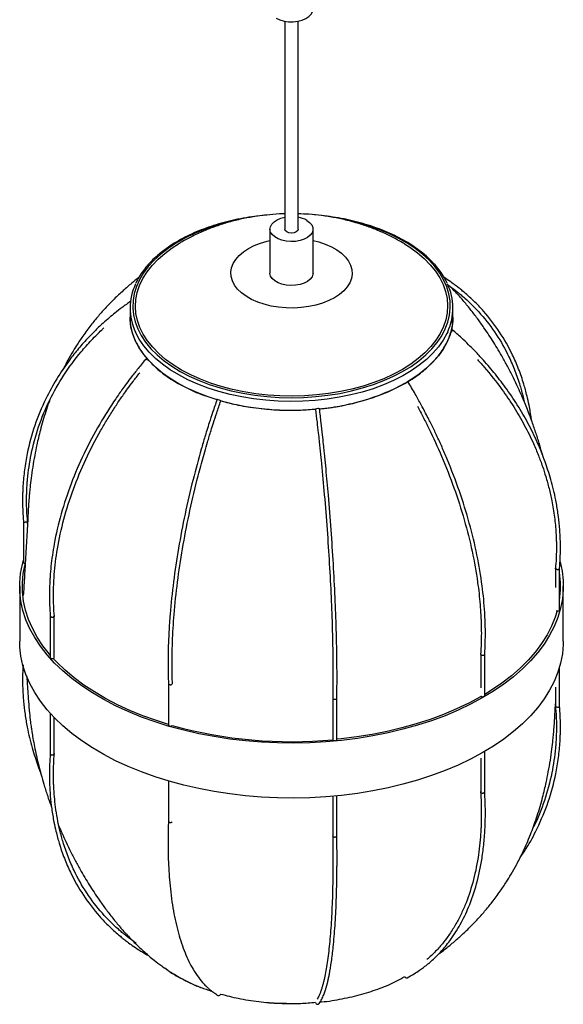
# Paper-space layout '_Isométrica' of a CAD drawing. Header units: millimetres. Extents: x -3068 to -2301, y -1536 to -287.
# Tile 2 of 3: x -2503 to -2301, y -1231 to -865. Entities that reach past the tile are written whole.
import ezdxf

# ---------------------------------------------------------------- set-up
doc = ezdxf.new("R2010")
doc.units = ezdxf.units.MM

psp = doc.layouts.new('_Isométrica')

# ---------------------------------------------------------------- linework, layer by layer
at = {"color": 7, "linetype": 'Continuous', "lineweight": 25}
for p, q in [((-2404.42, -865.95), (-2404.42, -943.22)), ((-2399.42, -943.22), (-2399.42, -865.95)), ((-2409.92, -943.22), (-2409.92, -959.55)), ((-2393.92, -959.55), (-2393.92, -943.22)), ((-2461.92, -972.62), (-2461.92, -975.88)), ((-2341.92, -975.88), (-2341.92, -972.62)), ((-2501.51, -1051.76), (-2501.51, -1067.15)), ((-2500.01, -1052.56), (-2500.01, -1051.72)), ((-2303.82, -1069.24), (-2303.82, -1076.35)), ((-2302.32, -1084.67), (-2302.32, -1069.29)), ((-2502.92, -1075.91), (-2502.92, -1096.32)), ((-2302.24, -1080.51), (-2302.32, -1079.34)), ((-2300.92, -1096.32), (-2300.92, -1075.91)), ((-2302.33, -1084.74), (-2302.32, -1084.67)), ((-2491.55, -1086.97), (-2491.55, -1102.36)), ((-2490.05, -1102.36), (-2490.05, -1086.93)), ((-2331.62, -1101.11), (-2331.62, -1113.69)), ((-2330.12, -1116.54), (-2330.12, -1101.15)), ((-2302.32, -1120.47), (-2302.32, -1106.03)), ((-2447.64, -1112.07), (-2447.64, -1127.47)), ((-2303.82, -1113.4), (-2303.82, -1120.51)), ((-2386.56, -1117.47), (-2386.56, -1132.88)), ((-2385.06, -1132.88), (-2385.06, -1117.48)), ((-2491.55, -1123.19), (-2491.55, -1138.16)), ((-2490.05, -1138.2), (-2490.05, -1124.8)), ((-2330.12, -1152.34), (-2330.12, -1137.33)), ((-2331.62, -1139.79), (-2331.62, -1152.37)), ((-2447.64, -1148.31), (-2447.64, -1163.28)), ((-2386.56, -1153.95), (-2386.56, -1168.71)), ((-2385.06, -1168.7), (-2385.06, -1153.81))]:
    psp.add_line(p, q, dxfattribs=at)
at = {"color": 7, "linetype": 'Continuous', "lineweight": 25, "flags": 128}
for points in [[(-2407.57, -864.83), (-2406.22, -865.46), (-2404.67, -865.9), (-2403, -866.14), (-2401.27, -866.17), (-2399.57, -865.98), (-2397.98, -865.59), (-2396.57, -865), (-2395.42, -864.26), (-2394.57, -863.39), (-2394.06, -862.44), (-2393.92, -861.57)], [(-2396.26, -939.96), (-2395.17, -940.73), (-2394.41, -941.63), (-2393.99, -942.6), (-2393.94, -943.6), (-2394.27, -944.58), (-2394.95, -945.49), (-2395.96, -946.3), (-2397.25, -946.97), (-2398.75, -947.46), (-2400.41, -947.76), (-2402.13, -947.84), (-2403.85, -947.7), (-2405.47, -947.36), (-2406.93, -946.82), (-2408.15, -946.11), (-2409.08, -945.27), (-2409.68, -944.34), (-2409.91, -943.35), (-2409.77, -942.35), (-2409.26, -941.4), (-2408.41, -940.53), (-2407.26, -939.78), (-2405.85, -939.2), (-2404.42, -938.83)], [(-2399.42, -943.22), (-2399.61, -943.77), (-2400.15, -944.24), (-2400.96, -944.55), (-2401.92, -944.66), (-2402.87, -944.55), (-2403.68, -944.24), (-2404.23, -943.77), (-2404.42, -943.22)], [(-2359.89, -948.72), (-2357.99, -949.93), (-2355.15, -951.99), (-2352.61, -954.17), (-2350.36, -956.46), (-2348.44, -958.84), (-2346.84, -961.3), (-2345.58, -963.83), (-2344.67, -966.41), (-2344.12, -969.02), (-2343.92, -971.64), (-2344.07, -974.27), (-2344.59, -976.88), (-2345.45, -979.46), (-2346.67, -982), (-2348.23, -984.47), (-2350.11, -986.86), (-2352.32, -989.16), (-2354.83, -991.35), (-2357.63, -993.42), (-2360.71, -995.36), (-2364.04, -997.16), (-2367.6, -998.79), (-2371.38, -1000.27), (-2375.34, -1001.56), (-2379.47, -1002.67), (-2383.73, -1003.59), (-2388.11, -1004.32), (-2392.57, -1004.85), (-2397.09, -1005.17), (-2401.64, -1005.28), (-2406.19, -1005.19), (-2410.72, -1004.89), (-2415.19, -1004.39), (-2419.58, -1003.69), (-2423.86, -1002.79), (-2428, -1001.7), (-2431.99, -1000.43), (-2435.79, -998.98), (-2439.37, -997.36), (-2442.73, -995.59), (-2445.84, -993.66), (-2448.68, -991.61), (-2451.23, -989.43), (-2453.47, -987.14), (-2455.4, -984.76), (-2456.99, -982.3), (-2458.25, -979.77), (-2459.16, -977.19), (-2459.71, -974.58), (-2459.91, -971.96), (-2459.76, -969.33), (-2459.24, -966.72), (-2458.38, -964.14), (-2457.16, -961.6), (-2455.6, -959.13), (-2453.72, -956.74), (-2451.51, -954.44), (-2449, -952.25), (-2446.2, -950.17), (-2443.95, -948.73)], [(-2393.92, -959.55), (-2393.94, -959.93), (-2394.27, -960.91), (-2394.95, -961.82), (-2395.96, -962.64), (-2397.25, -963.3), (-2398.75, -963.79), (-2400.41, -964.09), (-2402.13, -964.17), (-2403.85, -964.03), (-2405.47, -963.69), (-2406.93, -963.15), (-2408.15, -962.45), (-2409.08, -961.6), (-2409.68, -960.67), (-2409.91, -959.68), (-2409.92, -959.55)], [(-2429.57, -1006.62), (-2432.93, -1005.54), (-2436.77, -1004.08), (-2440.4, -1002.45), (-2443.81, -1000.68), (-2446.98, -998.75), (-2449.88, -996.69), (-2452.5, -994.51), (-2454.82, -992.22), (-2456.83, -989.84), (-2458.52, -987.37), (-2459.88, -984.83), (-2460.89, -982.25), (-2461.56, -979.62), (-2461.89, -976.97), (-2461.92, -975.88)], [(-2341.92, -975.88), (-2341.98, -977.44), (-2342.36, -980.09), (-2343.09, -982.71), (-2344.17, -985.29), (-2345.59, -987.81), (-2347.33, -990.27), (-2349.4, -992.64), (-2351.78, -994.91), (-2354.45, -997.07), (-2357.39, -999.1), (-2358.76, -999.95)], [(-2342.1, -980.74), (-2342.09, -980.61), (-2342.17, -980.56), (-2342.31, -980.59), (-2342.5, -980.71), (-2342.5, -980.72)], [(-2455.58, -991.38), (-2455.59, -991.37), (-2455.74, -991.28), (-2455.81, -991.26), (-2455.8, -991.32), (-2455.71, -991.45)], [(-2302.13, -1066.9), (-2301.39, -1070.29), (-2300.99, -1073.73), (-2300.94, -1077.19), (-2301.25, -1080.64), (-2301.91, -1084.07), (-2302.92, -1087.48), (-2304.29, -1090.84), (-2305.99, -1094.16), (-2308.03, -1097.41), (-2310.4, -1100.58), (-2313.09, -1103.67), (-2316.1, -1106.65), (-2319.4, -1109.53), (-2323, -1112.3), (-2326.87, -1114.93), (-2331.01, -1117.43), (-2335.39, -1119.78), (-2340.01, -1121.98), (-2344.85, -1124.02), (-2349.89, -1125.88), (-2355.11, -1127.57), (-2360.49, -1129.09), (-2366.02, -1130.41), (-2371.68, -1131.54), (-2377.44, -1132.48), (-2383.29, -1133.21), (-2389.2, -1133.75), (-2395.16, -1134.08), (-2401.14, -1134.21), (-2407.12, -1134.14), (-2413.09, -1133.86), (-2419.02, -1133.37), (-2424.88, -1132.69), (-2430.67, -1131.8), (-2436.36, -1130.72), (-2441.92, -1129.45), (-2447.34, -1127.98), (-2452.61, -1126.34), (-2457.69, -1124.52), (-2462.58, -1122.52), (-2467.26, -1120.37), (-2471.71, -1118.05), (-2475.91, -1115.59), (-2479.85, -1112.99), (-2483.52, -1110.26), (-2486.9, -1107.41), (-2489.99, -1104.45), (-2492.76, -1101.39), (-2495.22, -1098.24), (-2497.34, -1095.01), (-2499.14, -1091.71), (-2500.59, -1088.36), (-2501.69, -1084.96), (-2502.44, -1081.53), (-2502.85, -1078.08), (-2502.89, -1074.63), (-2502.58, -1071.18), (-2501.92, -1067.74), (-2501.51, -1066.21)], [(-2491.55, -1101.5), (-2491.86, -1101.14), (-2494.29, -1098.02), (-2496.4, -1094.82), (-2498.17, -1091.55), (-2499.61, -1088.23), (-2500.7, -1084.87), (-2501.45, -1081.48), (-2501.85, -1078.06), (-2501.89, -1074.64), (-2501.59, -1071.22), (-2500.93, -1067.82), (-2500.87, -1067.58)], [(-2501.51, -1067.15), (-2501.49, -1067.25), (-2501.36, -1067.4), (-2501.15, -1067.52), (-2500.87, -1067.58)], [(-2303.19, -1085.1), (-2303.9, -1087.37), (-2305.25, -1090.7), (-2306.94, -1093.98), (-2308.96, -1097.19), (-2311.31, -1100.33), (-2313.97, -1103.39), (-2316.95, -1106.35), (-2320.22, -1109.2), (-2323.78, -1111.94), (-2327.62, -1114.55), (-2330.12, -1116.09)], [(-2303.56, -1085), (-2303.46, -1085.04), (-2303.19, -1085.1), (-2302.9, -1085.09), (-2302.63, -1085.02), (-2302.43, -1084.89), (-2302.33, -1084.74)], [(-2300.92, -1096.32), (-2300.94, -1097.6), (-2301.25, -1101.05), (-2301.91, -1104.49), (-2302.92, -1107.89), (-2304.29, -1111.26), (-2305.99, -1114.57), (-2308.03, -1117.82), (-2310.4, -1120.99), (-2313.09, -1124.08), (-2316.1, -1127.07), (-2319.4, -1129.95), (-2323, -1132.71), (-2326.87, -1135.35), (-2331.01, -1137.84), (-2335.39, -1140.2), (-2340.01, -1142.39), (-2344.85, -1144.43), (-2349.89, -1146.3), (-2355.11, -1147.99), (-2360.49, -1149.5), (-2366.02, -1150.82), (-2371.68, -1151.95), (-2377.44, -1152.89), (-2383.29, -1153.63), (-2389.2, -1154.16), (-2395.16, -1154.5), (-2401.14, -1154.63), (-2407.12, -1154.55), (-2413.09, -1154.27), (-2419.02, -1153.79), (-2424.88, -1153.1), (-2430.67, -1152.22), (-2436.36, -1151.13), (-2441.92, -1149.86), (-2447.34, -1148.4), (-2452.61, -1146.75), (-2457.69, -1144.93), (-2462.58, -1142.94), (-2467.26, -1140.78), (-2471.71, -1138.47), (-2475.91, -1136.01), (-2479.85, -1133.41), (-2483.52, -1130.68), (-2486.9, -1127.83), (-2489.99, -1124.86), (-2492.76, -1121.8), (-2495.22, -1118.65), (-2497.34, -1115.42), (-2499.14, -1112.12), (-2500.59, -1108.77), (-2501.69, -1105.37), (-2502.44, -1101.95), (-2502.85, -1098.5), (-2502.92, -1096.32)], [(-2491.55, -1102.36), (-2491.55, -1102.4), (-2491.47, -1102.56)], [(-2491.47, -1102.56), (-2491.29, -1102.69), (-2491.03, -1102.77), (-2490.74, -1102.79), (-2490.46, -1102.74), (-2490.23, -1102.64), (-2490.09, -1102.49), (-2490.05, -1102.36)], [(-2447.64, -1127.25), (-2452.11, -1125.84), (-2457.14, -1124.04), (-2461.98, -1122.06), (-2466.61, -1119.93), (-2471.02, -1117.64), (-2475.18, -1115.2), (-2479.08, -1112.63), (-2482.71, -1109.92), (-2486.06, -1107.1), (-2489.12, -1104.17), (-2490.45, -1102.74)], [(-2331.4, -1116.84), (-2331.71, -1117.02), (-2336.05, -1119.35), (-2340.63, -1121.52), (-2345.42, -1123.54), (-2350.4, -1125.39), (-2355.57, -1127.06), (-2360.9, -1128.56), (-2366.38, -1129.87), (-2371.98, -1130.99), (-2377.68, -1131.92), (-2383.47, -1132.65), (-2385.06, -1132.81)], [(-2331.61, -1116.62), (-2331.56, -1116.7), (-2331.4, -1116.84), (-2331.16, -1116.94), (-2330.87, -1116.97), (-2330.58, -1116.94), (-2330.34, -1116.84)], [(-2330.34, -1116.84), (-2330.18, -1116.7), (-2330.12, -1116.54)], [(-2386.56, -1132.88), (-2386.55, -1132.95), (-2386.44, -1133.11), (-2386.24, -1133.23), (-2385.98, -1133.3), (-2385.69, -1133.31)], [(-2385.69, -1133.31), (-2385.41, -1133.25), (-2385.2, -1133.14), (-2385.08, -1132.98), (-2385.06, -1132.88)], [(-2455.71, -1212.8), (-2455.54, -1212.9), (-2455.34, -1212.9)]]:
    psp.add_lwpolyline(points, dxfattribs=at)
at = {"color": 8, "linetype": 'Continuous', "lineweight": 25, "flags": 128}
for points in [[(-2422.35, -939.85), (-2426.27, -940.78), (-2430.36, -941.96), (-2434.28, -943.32), (-2438.01, -944.86), (-2441.52, -946.55), (-2444.79, -948.4), (-2447.8, -950.39), (-2450.53, -952.5), (-2452.98, -954.74), (-2455.12, -957.07), (-2456.93, -959.5), (-2458.42, -962), (-2459.56, -964.55), (-2460.36, -967.15), (-2460.81, -969.78), (-2460.91, -972.42), (-2460.64, -975.06), (-2460.03, -977.68), (-2459.07, -980.26), (-2457.76, -982.79), (-2456.12, -985.26), (-2454.15, -987.64), (-2451.86, -989.93), (-2449.28, -992.11), (-2446.41, -994.17), (-2443.27, -996.09), (-2439.89, -997.87), (-2436.28, -999.49), (-2432.46, -1000.94), (-2428.45, -1002.22)], [(-2428.45, -1002.22), (-2424.29, -1003.32), (-2419.99, -1004.22), (-2415.58, -1004.93), (-2411.1, -1005.44), (-2406.55, -1005.75), (-2401.98, -1005.86), (-2397.41, -1005.76), (-2392.86, -1005.46), (-2388.37, -1004.95), (-2383.96, -1004.24), (-2379.66, -1003.34), (-2375.49, -1002.25), (-2371.49, -1000.98), (-2367.66, -999.53), (-2364.04, -997.92), (-2360.65, -996.14), (-2357.51, -994.22), (-2354.63, -992.17), (-2352.04, -989.99), (-2349.74, -987.71), (-2347.77, -985.32), (-2346.11, -982.86), (-2344.8, -980.33), (-2343.82, -977.75), (-2343.2, -975.13), (-2342.93, -972.5), (-2343.01, -969.86), (-2343.45, -967.23), (-2344.24, -964.63), (-2345.38, -962.07), (-2346.85, -959.57), (-2348.66, -957.14), (-2350.79, -954.8), (-2353.22, -952.57), (-2355.95, -950.45), (-2358.96, -948.45), (-2362.22, -946.6), (-2365.72, -944.9), (-2369.44, -943.36), (-2373.36, -942), (-2377.44, -940.81), (-2381.68, -939.81), (-2381.81, -939.78)], [(-2393.92, -947.4), (-2391.79, -947.94), (-2389.35, -948.77), (-2387.11, -949.76), (-2385.1, -950.91), (-2383.36, -952.2), (-2381.91, -953.6), (-2380.77, -955.09), (-2379.97, -956.66), (-2379.51, -958.27), (-2379.41, -959.9), (-2379.66, -961.52), (-2380.27, -963.12), (-2381.21, -964.66), (-2382.48, -966.11), (-2384.06, -967.47), (-2385.92, -968.7), (-2388.03, -969.78), (-2390.36, -970.71), (-2392.88, -971.45), (-2395.53, -972.01), (-2398.29, -972.38), (-2401.1, -972.54), (-2403.93, -972.5), (-2406.72, -972.25), (-2409.44, -971.8), (-2412.04, -971.16), (-2414.48, -970.33), (-2416.72, -969.34), (-2418.73, -968.19), (-2420.47, -966.91), (-2421.93, -965.51), (-2423.06, -964.01), (-2423.86, -962.45), (-2424.32, -960.84), (-2424.42, -959.2), (-2424.17, -957.58), (-2423.56, -955.98), (-2422.62, -954.45), (-2421.35, -952.99), (-2419.77, -951.63), (-2417.91, -950.41), (-2415.8, -949.32), (-2413.47, -948.4), (-2410.95, -947.65), (-2409.92, -947.4)], [(-2428.9, -1003.55), (-2432.93, -1002.27), (-2436.77, -1000.81), (-2440.4, -999.19), (-2443.81, -997.41), (-2446.98, -995.49), (-2449.88, -993.43), (-2452.5, -991.25), (-2454.82, -988.96), (-2456.83, -986.57), (-2458.52, -984.1), (-2459.88, -981.57), (-2459.91, -981.49)], [(-2343.85, -981.35), (-2344.17, -982.02), (-2345.59, -984.54), (-2347.33, -987), (-2349.4, -989.37), (-2351.78, -991.64), (-2354.45, -993.8), (-2357.39, -995.84), (-2360.6, -997.74), (-2364.06, -999.49), (-2367.73, -1001.08), (-2371.6, -1002.51), (-2375.66, -1003.76), (-2379.86, -1004.83), (-2384.2, -1005.71), (-2388.64, -1006.4), (-2393.16, -1006.88), (-2397.73, -1007.17), (-2402.32, -1007.25), (-2406.91, -1007.13), (-2411.48, -1006.81), (-2415.98, -1006.29), (-2420.41, -1005.57), (-2424.72, -1004.65), (-2428.9, -1003.55)]]:
    psp.add_lwpolyline(points, dxfattribs=at)
at = {"color": 7, "linetype": 'Continuous', "lineweight": 25}
for centre, radius, start, end in [((-2401.29, -949.12), 10.46, 61.2273, 79.6606), ((-2441.06, -972.61), 20.84, 154.2032, 205.2176), ((-2362.75, -972.61), 20.82, 335.1842, 25.8212), ((-2343.86, -980.06), 1.89, 306.7474, 338.806), ((-2452.31, -988.31), 4.62, 222.7032, 236.075), ((-2398.39, -928.93), 81.35, 274.8504, 298.3535), ((-2343.47, -1026.61), 30.75, 120.1667, 122.1196), ((-2357.67, -1001.96), 2.31, 115.0742, 122.9013), ((-2429.5, -1007.46), 0.893, 65.7703, 96.9408), ((-2429.82, -1009.58), 3.02, 58.2949, 76.9156), ((-2401.94, -910.74), 99.79, 254.7192, 275.1457), ((-2392.22, -1011.36), 1.45, 87.7478, 122.0525), ((-2391.91, -1010.78), 0.896, 63.2835, 106.7401), ((-2335.43, -1075.91), 33.51, 350.9616, 8.9479), ((-2447.18, -1127.38), 0.476, 190.4029, 263.3182), ((-2446.88, -1126.96), 0.966, 248.7341, 312.98), ((-2401.99, -967.93), 165.75, 254.5224, 275.3466), ((-2359.19, -1220.74), 0.691, 204.5703, 292.9079), ((-2428.96, -1227.26), 0.76, 256.5766, 343.1251), ((-2392.24, -1230.52), 0.759, 186.3218, 275.2873), ((-2392.23, -1230.55), 0.729, 275.1939, 322.2112)]:
    psp.add_arc(centre, radius, start, end, dxfattribs=at)
for points, knots in [([(-2411.11, -937.98), (-2412.27, -938.09), (-2414.87, -938.34), (-2418.83, -938.94), (-2422.97, -939.74), (-2426.99, -940.72), (-2430.88, -941.86), (-2434.63, -943.16), (-2438.2, -944.62), (-2441.58, -946.23), (-2444.75, -947.98), (-2447.7, -949.87), (-2450.41, -951.87), (-2452.86, -953.99), (-2455.05, -956.21), (-2456.95, -958.53), (-2458.55, -960.88), (-2459.36, -962.49), (-2459.75, -963.27)], [0, 0, 0, 0, 0.051665, 0.115023, 0.178392, 0.241776, 0.305178, 0.3686, 0.432045, 0.495513, 0.559003, 0.622513, 0.686035, 0.749549, 0.813032, 0.87645, 0.939761, 1, 1, 1, 1]), ([(-2404.42, -937.53), (-2404.66, -937.53), (-2406.54, -937.54), (-2410.04, -937.82), (-2414.92, -938.39), (-2419.78, -939.27), (-2424.61, -940.43), (-2429.38, -941.89), (-2434.07, -943.66), (-2438.46, -945.67), (-2441.74, -947.38), (-2443.45, -948.45), (-2443.9, -948.74)], [0, 0, 0, 0, 0.017566, 0.13403, 0.251238, 0.369419, 0.488721, 0.609152, 0.730512, 0.852225, 0.961054, 1, 1, 1, 1]), ([(-2359.94, -948.72), (-2360.18, -948.56), (-2361.68, -947.61), (-2364.6, -946.07), (-2368.71, -944.11), (-2372.99, -942.42), (-2376.11, -941.38), (-2378.85, -940.58), (-2381.66, -939.82), (-2385.88, -938.91), (-2390.64, -938.16), (-2395.16, -937.68), (-2398.09, -937.58), (-2399.42, -937.53)], [0, 0, 0, 0, 0.020931, 0.129959, 0.240647, 0.352874, 0.464457, 0.479071, 0.559328, 0.674657, 0.789868, 0.905259, 1, 1, 1, 1]), ([(-2344.09, -963.27), (-2344.43, -962.57), (-2345.18, -961.05), (-2346.69, -958.79), (-2348.54, -956.48), (-2350.69, -954.26), (-2353.1, -952.13), (-2355.77, -950.11), (-2358.69, -948.22), (-2361.83, -946.45), (-2365.19, -944.82), (-2368.74, -943.34), (-2372.46, -942.02), (-2376.33, -940.85), (-2380.34, -939.86), (-2384.46, -939.03), (-2388.68, -938.4), (-2391.71, -938.03), (-2393.35, -937.92), (-2393.54, -937.91)], [0, 0, 0, 0, 0.052854, 0.11499, 0.177311, 0.239787, 0.302374, 0.365033, 0.427732, 0.490446, 0.553157, 0.615856, 0.678538, 0.741203, 0.803852, 0.866485, 0.929105, 0.991715, 1, 1, 1, 1]), ([(-2458.65, -961.19), (-2459.53, -961.89), (-2461.52, -963.47), (-2464.57, -966.14), (-2467.76, -969.13), (-2470.83, -972.27), (-2473.71, -975.48), (-2476.63, -979.05), (-2479.31, -982.69), (-2481.66, -986.21), (-2483.64, -989.46), (-2485.36, -992.46), (-2486.39, -994.54), (-2486.84, -995.45)], [0, 0, 0, 0, 0.073374, 0.166542, 0.267533, 0.363019, 0.461474, 0.55917, 0.676524, 0.76807, 0.844984, 0.93294, 1, 1, 1, 1]), ([(-2312.75, -1014.21), (-2312.77, -1014.02), (-2312.97, -1012.12), (-2313.52, -1009.13), (-2314.29, -1005.56), (-2314.97, -1002.96), (-2315.66, -1000.55), (-2316.48, -998), (-2317.49, -995.26), (-2318.58, -992.59), (-2320.74, -987.86), (-2324.43, -981.34), (-2329.48, -974.74), (-2334.22, -969.79), (-2337.33, -967.01), (-2339.61, -965.17), (-2341.09, -964.04), (-2342.92, -962.7), (-2344.35, -961.76), (-2345.15, -961.23)], [0, 0, 0, 0, 0.008677, 0.083657, 0.135666, 0.172644, 0.205708, 0.250042, 0.295906, 0.340365, 0.38457, 0.539235, 0.693905, 0.780546, 0.866563, 0.89273, 0.919535, 0.9549, 1, 1, 1, 1]), ([(-2344.21, -963.67), (-2343.94, -963.85), (-2343.05, -964.45), (-2341.73, -965.44), (-2340.23, -966.59), (-2338.89, -967.69), (-2335.88, -970.28), (-2331.24, -974.92), (-2325.66, -982.2), (-2322.05, -988.59), (-2319.93, -993.24), (-2318.86, -995.86), (-2317.88, -998.55), (-2317.07, -1001.05), (-2316.4, -1003.42), (-2315.88, -1005.37), (-2315.61, -1006.67), (-2315.5, -1007.17)], [0, 0, 0, 0, 0.018444, 0.060466, 0.092968, 0.125655, 0.159028, 0.318463, 0.499634, 0.680812, 0.7326, 0.784697, 0.838449, 0.890283, 0.928847, 0.972395, 1, 1, 1, 1]), ([(-2308.71, -1026.95), (-2308.84, -1026.45), (-2309.3, -1024.72), (-2310.24, -1021.58), (-2311.56, -1017.48), (-2312.94, -1013.62), (-2314.19, -1010.35), (-2315.28, -1007.67), (-2316.42, -1004.98), (-2317.81, -1001.89), (-2319.48, -998.39), (-2321.36, -994.7), (-2323.25, -991.25), (-2325.05, -988.14), (-2326.78, -985.3), (-2328.54, -982.55), (-2330.53, -979.6), (-2332.83, -976.39), (-2335.44, -972.99), (-2338.14, -969.73), (-2340.65, -966.89), (-2342.3, -965.23), (-2343.01, -964.51)], [0, 0, 0, 0, 0.021923, 0.074652, 0.136507, 0.201564, 0.245286, 0.282232, 0.321601, 0.366647, 0.423022, 0.482385, 0.538632, 0.58661, 0.631646, 0.676747, 0.722552, 0.779972, 0.841256, 0.901305, 0.957486, 1, 1, 1, 1]), ([(-2461.66, -970.02), (-2462.74, -970.79), (-2464.75, -972.23), (-2467.4, -974.3), (-2469.73, -976.24), (-2471.74, -978), (-2473.56, -979.68), (-2475.31, -981.38), (-2477.2, -983.31), (-2479.18, -985.45), (-2481.04, -987.6), (-2482.78, -989.73), (-2485.62, -993.41), (-2489.29, -998.83), (-2493.72, -1006.93), (-2497.52, -1016.18), (-2499.92, -1025.07), (-2501.18, -1032.59), (-2501.62, -1037.21), (-2501.79, -1040.46), (-2501.85, -1042.53), (-2501.86, -1045.06), (-2501.78, -1048.21), (-2501.6, -1050.53), (-2501.5, -1051.77)], [0, 0, 0, 0, 0.0397667, 0.0734387, 0.1010153, 0.1314575, 0.1544396, 0.1765091, 0.2063346, 0.2373208, 0.2664987, 0.2947947, 0.3230911, 0.4120053, 0.5009228, 0.6163828, 0.7318442, 0.7965207, 0.8607256, 0.8802589, 0.9002729, 0.9266881, 0.9606104, 1, 1, 1, 1]), ([(-2461.79, -975.99), (-2461.82, -976.61), (-2461.91, -978.75), (-2460.99, -982.37), (-2459.06, -986.77), (-2456.1, -990.98), (-2452.22, -994.94), (-2447.49, -998.57), (-2441.96, -1001.8), (-2436.01, -1004.53), (-2431.66, -1005.92), (-2429.61, -1006.58)], [0, 0, 0, 0, 0.049667, 0.170026, 0.290399, 0.410778, 0.531137, 0.651509, 0.771888, 0.892248, 1, 1, 1, 1]), ([(-2391.52, -1009.97), (-2391.25, -1009.95), (-2388.38, -1009.75), (-2383.06, -1008.83), (-2375.75, -1007.17), (-2368.91, -1004.92), (-2362.62, -1002.19), (-2357.01, -999), (-2352.17, -995.42), (-2348.18, -991.51), (-2345.09, -987.32), (-2343.03, -982.94), (-2341.98, -979.12), (-2342.03, -976.77), (-2342.04, -975.94)], [0, 0, 0, 0, 0.0098812, 0.1037211, 0.1975669, 0.2913972, 0.3852372, 0.479083, 0.5729133, 0.6667532, 0.760599, 0.8544293, 0.9482693, 1, 1, 1, 1]), ([(-2499.99, -1051.85), (-2500.1, -1050.49), (-2500.29, -1048.03), (-2500.36, -1044.75), (-2500.34, -1042.19), (-2500.27, -1040.08), (-2500.16, -1038.15), (-2499.81, -1033.74), (-2498.75, -1026.49), (-2496.09, -1016.65), (-2492.04, -1006.79), (-2486.74, -997.44), (-2481.87, -990.86), (-2478.22, -986.62), (-2476.24, -984.47), (-2474.33, -982.52), (-2472.79, -981.02), (-2471.93, -980.22), (-2471.61, -979.93)], [0, 0, 0, 0, 0.050865, 0.091806, 0.122917, 0.146992, 0.171214, 0.195945, 0.314083, 0.44832, 0.582558, 0.7168, 0.85105, 0.885466, 0.922054, 0.957832, 0.984361, 1, 1, 1, 1]), ([(-2302.33, -1069.32), (-2302.23, -1068.02), (-2302.04, -1065.62), (-2301.97, -1062.36), (-2301.99, -1059.75), (-2302.06, -1057.6), (-2302.17, -1055.61), (-2302.4, -1052.68), (-2302.85, -1048.77), (-2303.62, -1044.25), (-2304.53, -1040.08), (-2305.5, -1036.37), (-2306.55, -1032.91), (-2307.71, -1029.5), (-2309.04, -1026.02), (-2311.07, -1021.23), (-2313.96, -1015.34), (-2317.94, -1008.5), (-2322.2, -1002.21), (-2326.63, -996.48), (-2330.08, -992.48), (-2332.6, -989.75), (-2334.24, -988.03), (-2336.28, -985.97), (-2338.93, -983.41), (-2340.99, -981.58), (-2342.12, -980.58)], [0, 0, 0, 0, 0.041636, 0.076882, 0.10369, 0.124403, 0.145217, 0.166467, 0.217243, 0.268682, 0.309266, 0.349422, 0.386497, 0.419848, 0.458817, 0.498764, 0.575906, 0.652907, 0.729902, 0.794577, 0.858784, 0.878317, 0.898315, 0.924697, 0.958592, 1, 1, 1, 1]), ([(-2455.82, -991.27), (-2456.87, -992.52), (-2458.77, -994.79), (-2461.22, -997.91), (-2463.09, -1000.38), (-2464.59, -1002.44), (-2465.93, -1004.33), (-2468.93, -1008.69), (-2473.58, -1016.06), (-2479.18, -1026.62), (-2483.98, -1037.8), (-2487.7, -1049.06), (-2489.75, -1057.93), (-2490.8, -1064.4), (-2491.3, -1068.43), (-2491.58, -1071.62), (-2491.73, -1074.19), (-2491.83, -1076.47), (-2491.88, -1079.43), (-2491.82, -1083.03), (-2491.64, -1085.62), (-2491.55, -1087)], [0, 0, 0, 0, 0.042991, 0.077823, 0.104495, 0.12496, 0.145393, 0.166248, 0.266072, 0.379527, 0.492994, 0.606475, 0.719972, 0.762365, 0.804706, 0.84415, 0.861603, 0.884838, 0.915996, 0.955062, 1, 1, 1, 1]), ([(-2332.83, -991.72), (-2332.51, -992.07), (-2331.67, -992.97), (-2328.5, -996.57), (-2324.15, -1002.02), (-2319.23, -1009.27), (-2315.31, -1016.01), (-2312.34, -1022.04), (-2310.17, -1027.19), (-2308.67, -1031.27), (-2307.34, -1035.37), (-2306.17, -1039.62), (-2305.05, -1044.65), (-2304.14, -1050.21), (-2303.7, -1054.86), (-2303.54, -1058.08), (-2303.48, -1060.13), (-2303.47, -1062.62), (-2303.55, -1065.76), (-2303.73, -1068.08), (-2303.83, -1069.35)], [0, 0, 0, 0, 0.015524, 0.040011, 0.157, 0.245639, 0.33427, 0.423041, 0.478398, 0.529819, 0.577041, 0.631864, 0.688016, 0.763297, 0.837285, 0.859793, 0.882822, 0.913187, 0.952218, 1, 1, 1, 1]), ([(-2490.04, -1087.04), (-2490.13, -1085.74), (-2490.3, -1083.38), (-2490.37, -1080.16), (-2490.35, -1077.62), (-2490.29, -1075.51), (-2490.2, -1073.57), (-2489.9, -1069.11), (-2488.98, -1061.62), (-2486.67, -1051), (-2483.15, -1039.87), (-2478.55, -1028.79), (-2474.08, -1020.15), (-2470.41, -1013.9), (-2467.98, -1010.03), (-2465.94, -1006.97), (-2464.24, -1004.53), (-2462.68, -1002.35), (-2460.67, -999.65), (-2459.11, -997.67), (-2458.28, -996.62)], [0, 0, 0, 0, 0.045218, 0.081789, 0.109786, 0.131279, 0.152747, 0.174659, 0.279543, 0.398751, 0.517977, 0.637219, 0.756474, 0.801015, 0.845501, 0.886941, 0.905277, 0.929685, 0.962395, 1, 1, 1, 1]), ([(-2330.13, -1101.16), (-2330.04, -1099.68), (-2329.9, -1097.02), (-2329.86, -1093.42), (-2329.9, -1090.55), (-2329.99, -1088.09), (-2330.23, -1083.27), (-2330.99, -1075.4), (-2332.86, -1064.29), (-2335.7, -1052.48), (-2339.41, -1040.56), (-2343.01, -1031.12), (-2345.97, -1024.23), (-2347.93, -1019.94), (-2349.57, -1016.53), (-2350.95, -1013.79), (-2352.2, -1011.35), (-2353.88, -1008.19), (-2356.05, -1004.26), (-2357.73, -1001.42), (-2358.65, -999.87)], [0, 0, 0, 0, 0.048703, 0.087616, 0.115083, 0.139467, 0.164457, 0.264329, 0.377818, 0.491294, 0.604758, 0.718216, 0.760587, 0.802904, 0.842322, 0.859763, 0.882979, 0.914091, 0.953098, 1, 1, 1, 1]), ([(-2491.7, -1006.64), (-2491.83, -1007.01), (-2492.38, -1008.45), (-2493.25, -1011.06), (-2494.3, -1014.45), (-2495.2, -1017.69), (-2495.94, -1020.66), (-2496.66, -1023.8), (-2497.39, -1027.44), (-2498.1, -1031.58), (-2498.66, -1035.55), (-2499.04, -1038.81), (-2499.3, -1041.51), (-2499.51, -1043.98), (-2499.68, -1046.71), (-2499.86, -1049.91), (-2500.07, -1053.71), (-2500.33, -1058.26), (-2500.64, -1063.59), (-2501, -1069.73), (-2501.31, -1075.08), (-2501.51, -1078.38), (-2501.57, -1079.38)], [0, 0, 0, 0, 0.015598, 0.061071, 0.108598, 0.154955, 0.193193, 0.22825, 0.280329, 0.337623, 0.391329, 0.435621, 0.465071, 0.495918, 0.532814, 0.576033, 0.628863, 0.693335, 0.769462, 0.857254, 0.956718, 1, 1, 1, 1]), ([(-2429.61, -1006.57), (-2430.15, -1008.14), (-2431.13, -1010.99), (-2432.37, -1014.83), (-2433.32, -1017.85), (-2434.09, -1020.36), (-2434.78, -1022.66), (-2436.32, -1027.96), (-2438.7, -1036.79), (-2441.55, -1049.11), (-2443.99, -1061.83), (-2445.85, -1074.3), (-2446.93, -1084.61), (-2447.51, -1093.02), (-2447.71, -1097.98), (-2447.77, -1101.22), (-2447.79, -1102.61), (-2447.8, -1104.03), (-2447.8, -1105.96), (-2447.76, -1108.8), (-2447.68, -1110.99), (-2447.64, -1112.26)], [0, 0, 0, 0, 0.043624, 0.078802, 0.105535, 0.126216, 0.147019, 0.168259, 0.269724, 0.385024, 0.500329, 0.61564, 0.73096, 0.795564, 0.86465, 0.882167, 0.896479, 0.908087, 0.927208, 0.957858, 1, 1, 1, 1]), ([(-2446.14, -1112.18), (-2446.18, -1111.07), (-2446.25, -1109.12), (-2446.29, -1106.51), (-2446.3, -1104.65), (-2446.3, -1103.34), (-2446.28, -1101.78), (-2446.24, -1099.56), (-2446.13, -1095.97), (-2445.91, -1091.55), (-2445.38, -1084.21), (-2444.35, -1074.44), (-2442.5, -1062.04), (-2440.08, -1049.39), (-2437.55, -1038.49), (-2435.18, -1029.49), (-2433.63, -1024.04), (-2432.49, -1020.25), (-2431.75, -1017.85), (-2430.83, -1014.93), (-2429.63, -1011.25), (-2428.7, -1008.55), (-2428.2, -1007.07)], [0, 0, 0, 0, 0.0370132, 0.0654391, 0.085307, 0.0968725, 0.1074107, 0.1349238, 0.1664743, 0.2185876, 0.2693077, 0.3845484, 0.4997986, 0.6150555, 0.730317, 0.7948837, 0.8589873, 0.8784893, 0.8984595, 0.9248054, 0.9586523, 1, 1, 1, 1]), ([(-2428.38, -1006.95), (-2426.17, -1007.53), (-2421.57, -1008.74), (-2414.14, -1009.89), (-2406.36, -1010.51), (-2399.2, -1010.6), (-2394.74, -1010.22), (-2392.87, -1010.06)], [0, 0, 0, 0, 0.199504, 0.414586, 0.629689, 0.844806, 1, 1, 1, 1]), ([(-2355.14, -1009.04), (-2354.78, -1009.71), (-2354.05, -1011.06), (-2352.98, -1013.12), (-2351.91, -1015.21), (-2349.53, -1020.01), (-2345.85, -1028.06), (-2341.41, -1039.41), (-2337.6, -1051.25), (-2334.66, -1062.98), (-2333.04, -1072.09), (-2332.21, -1078.65), (-2331.82, -1082.7), (-2331.6, -1085.9), (-2331.47, -1088.46), (-2331.4, -1090.73), (-2331.36, -1093.64), (-2331.41, -1097.25), (-2331.55, -1099.83), (-2331.63, -1101.24)], [0, 0, 0, 0, 0.02179, 0.044112, 0.066399, 0.089146, 0.19802, 0.321744, 0.44546, 0.569165, 0.692855, 0.739046, 0.785177, 0.828144, 0.847155, 0.87246, 0.906351, 0.94884, 1, 1, 1, 1]), ([(-2392.99, -1010.16), (-2392.8, -1011.77), (-2392.46, -1014.67), (-2392.02, -1018.61), (-2391.68, -1021.71), (-2391.41, -1024.27), (-2391.17, -1026.61), (-2390.63, -1031.97), (-2389.79, -1040.89), (-2388.78, -1053.3), (-2387.92, -1066.05), (-2387.25, -1078.5), (-2386.88, -1088.01), (-2386.69, -1094.79), (-2386.6, -1098.95), (-2386.55, -1102.21), (-2386.52, -1104.81), (-2386.51, -1107.1), (-2386.5, -1110.04), (-2386.51, -1113.66), (-2386.54, -1116.22), (-2386.56, -1117.61)], [0, 0, 0, 0, 0.042927, 0.077707, 0.104338, 0.124772, 0.145174, 0.165997, 0.265664, 0.378929, 0.492193, 0.605455, 0.718713, 0.761011, 0.803254, 0.842603, 0.860013, 0.883188, 0.914241, 0.953172, 1, 1, 1, 1]), ([(-2385.06, -1117.65), (-2385.04, -1116.37), (-2385.01, -1114.05), (-2385, -1110.82), (-2385, -1108.25), (-2385.01, -1106.09), (-2385.03, -1104.1), (-2385.08, -1099.51), (-2385.25, -1091.63), (-2385.67, -1080.13), (-2386.32, -1067.71), (-2387.16, -1054.97), (-2387.97, -1044.74), (-2388.64, -1037.18), (-2389.08, -1032.45), (-2389.45, -1028.68), (-2389.76, -1025.63), (-2390.05, -1022.9), (-2390.43, -1019.37), (-2390.92, -1014.95), (-2391.3, -1011.73), (-2391.51, -1009.98)], [0, 0, 0, 0, 0.042921, 0.077708, 0.104345, 0.124782, 0.145185, 0.166008, 0.265675, 0.378936, 0.492194, 0.605449, 0.718703, 0.760999, 0.803243, 0.842592, 0.860003, 0.883179, 0.914238, 0.953178, 1, 1, 1, 1]), ([(-2501.5, -1051.77), (-2501.5, -1051.82), (-2501.48, -1051.91), (-2501.36, -1052.03), (-2501.17, -1052.12), (-2501, -1052.16), (-2500.9, -1052.17), (-2500.88, -1052.17), (-2500.87, -1052.17)], [0, 0, 0, 0, 0.220206, 0.461226, 0.702534, 0.943838, 0.980589, 1, 1, 1, 1]), ([(-2500.01, -1051.71), (-2500.01, -1051.76), (-2500.02, -1051.85), (-2500.14, -1051.98), (-2500.33, -1052.09), (-2500.56, -1052.16), (-2500.74, -1052.17), (-2500.85, -1052.17), (-2500.86, -1052.17), (-2500.87, -1052.17)], [0, 0, 0, 0, 0.180748, 0.374152, 0.56759, 0.76126, 0.954926, 0.984421, 1, 1, 1, 1]), ([(-2303.19, -1069.69), (-2303.19, -1069.69), (-2303.28, -1069.68), (-2303.45, -1069.64), (-2303.65, -1069.54), (-2303.78, -1069.41), (-2303.84, -1069.29), (-2303.82, -1069.23), (-2303.81, -1069.21)], [0, 0, 0, 0, 0.018252, 0.245251, 0.472253, 0.699182, 0.925964, 1, 1, 1, 1]), ([(-2303.19, -1069.69), (-2303.18, -1069.69), (-2303.09, -1069.7), (-2302.91, -1069.7), (-2302.68, -1069.65), (-2302.48, -1069.56), (-2302.36, -1069.44), (-2302.31, -1069.34), (-2302.32, -1069.29), (-2302.33, -1069.29)], [0, 0, 0, 0, 0.0157553, 0.2116988, 0.4076445, 0.6035269, 0.7992837, 0.9949283, 1, 1, 1, 1]), ([(-2491.55, -1086.97), (-2491.54, -1087.01), (-2491.53, -1087.11), (-2491.42, -1087.23), (-2491.24, -1087.33), (-2491.01, -1087.39), (-2490.75, -1087.4), (-2490.58, -1087.37), (-2490.48, -1087.35), (-2490.46, -1087.34), (-2490.46, -1087.34)], [0, 0, 0, 0, 0.137982, 0.302651, 0.467278, 0.631933, 0.796784, 0.961633, 0.986739, 1, 1, 1, 1]), ([(-2490.06, -1086.9), (-2490.06, -1086.91), (-2490.04, -1086.97), (-2490.09, -1087.09), (-2490.2, -1087.22), (-2490.34, -1087.3), (-2490.43, -1087.33), (-2490.45, -1087.34), (-2490.46, -1087.34)], [0, 0, 0, 0, 0.064119, 0.353382, 0.642992, 0.932598, 0.976703, 1, 1, 1, 1]), ([(-2331.4, -1101.44), (-2331.4, -1101.43), (-2331.47, -1101.39), (-2331.56, -1101.3), (-2331.63, -1101.18), (-2331.62, -1101.12), (-2331.61, -1101.1)], [0, 0, 0, 0, 0.032716, 0.43959, 0.846468, 1, 1, 1, 1]), ([(-2331.4, -1101.44), (-2331.39, -1101.44), (-2331.33, -1101.48), (-2331.18, -1101.54), (-2330.93, -1101.58), (-2330.68, -1101.58), (-2330.44, -1101.52), (-2330.26, -1101.41), (-2330.14, -1101.29), (-2330.13, -1101.2), (-2330.13, -1101.16)], [0, 0, 0, 0, 0.0117072, 0.1573057, 0.3029058, 0.4484589, 0.5939187, 0.7392951, 0.8846342, 1, 1, 1, 1]), ([(-2501.65, -1105.08), (-2501.69, -1105.66), (-2501.81, -1107.34), (-2501.86, -1109.87), (-2501.84, -1112.48), (-2501.77, -1114.63), (-2501.66, -1116.62), (-2501.43, -1119.55), (-2500.98, -1123.46), (-2500.21, -1127.98), (-2499.3, -1132.15), (-2498.33, -1135.86), (-2497.28, -1139.32), (-2496.23, -1142.43), (-2495.48, -1144.37), (-2495.12, -1145.28)], [0, 0, 0, 0, 0.043569, 0.12629, 0.189206, 0.237816, 0.286666, 0.336537, 0.455704, 0.576427, 0.671676, 0.765917, 0.852931, 0.931203, 1, 1, 1, 1]), ([(-2500.33, -1109.24), (-2500.3, -1109.68), (-2500.22, -1110.74), (-2500.09, -1112.58), (-2499.9, -1115.3), (-2499.65, -1118.8), (-2499.35, -1122.69), (-2498.98, -1125.89), (-2498.66, -1128.25), (-2498.35, -1130.27), (-2497.96, -1132.66), (-2497.41, -1135.61), (-2496.76, -1138.69), (-2496.13, -1141.42), (-2495.47, -1144.06), (-2494.67, -1147), (-2493.6, -1150.65), (-2492.4, -1154.39), (-2491.49, -1156.9), (-2491.08, -1158.02)], [0, 0, 0, 0, 0.032706, 0.078709, 0.129334, 0.218411, 0.309803, 0.380793, 0.419338, 0.451591, 0.497018, 0.558008, 0.623219, 0.676391, 0.717892, 0.777665, 0.849226, 0.933172, 1, 1, 1, 1]), ([(-2447.63, -1112.09), (-2447.63, -1112.12), (-2447.63, -1112.2), (-2447.53, -1112.32), (-2447.36, -1112.43), (-2447.14, -1112.5), (-2446.88, -1112.52), (-2446.63, -1112.49), (-2446.41, -1112.41), (-2446.29, -1112.33), (-2446.24, -1112.27), (-2446.23, -1112.26), (-2446.22, -1112.26)], [0, 0, 0, 0, 0.073044, 0.201292, 0.329457, 0.457549, 0.585608, 0.71369, 0.841923, 0.970155, 0.989685, 1, 1, 1, 1]), ([(-2386.55, -1117.55), (-2386.55, -1117.54), (-2386.55, -1117.52), (-2386.55, -1117.49), (-2386.55, -1117.47)], [0, 0, 0, 0, 0.1677673, 1, 1, 1, 1]), ([(-2386.55, -1117.55), (-2386.55, -1117.55), (-2386.53, -1117.61), (-2386.47, -1117.71), (-2386.3, -1117.83), (-2386.08, -1117.91), (-2385.83, -1117.94), (-2385.58, -1117.92), (-2385.35, -1117.85), (-2385.17, -1117.74), (-2385.07, -1117.61), (-2385.07, -1117.53), (-2385.07, -1117.49)], [0, 0, 0, 0, 0.009181, 0.123357, 0.237535, 0.351676, 0.465743, 0.579745, 0.693718, 0.807711, 0.921839, 1, 1, 1, 1]), ([(-2347.51, -1212.85), (-2346.98, -1212.44), (-2345.3, -1211.17), (-2342.56, -1208.96), (-2339.25, -1206.1), (-2336.07, -1203.1), (-2333, -1199.96), (-2330.12, -1196.75), (-2327.21, -1193.18), (-2324.52, -1189.54), (-2322.18, -1186.02), (-2320.19, -1182.78), (-2318.16, -1179.17), (-2316.09, -1175.1), (-2314.27, -1171.05), (-2312.85, -1167.54), (-2311.67, -1164.38), (-2310.58, -1161.17), (-2309.53, -1157.78), (-2308.63, -1154.54), (-2307.89, -1151.57), (-2307.18, -1148.43), (-2306.44, -1144.79), (-2305.73, -1140.65), (-2305.17, -1136.69), (-2304.79, -1133.42), (-2304.53, -1130.72), (-2304.32, -1128.26), (-2304.15, -1125.52), (-2303.99, -1122.61), (-2303.88, -1120.63), (-2303.82, -1119.67)], [0, 0, 0, 0, 0.018508, 0.0585, 0.098033, 0.140886, 0.181403, 0.22318, 0.264635, 0.314431, 0.353276, 0.385913, 0.423235, 0.470958, 0.515125, 0.548275, 0.576978, 0.608981, 0.64243, 0.675054, 0.701966, 0.726638, 0.763291, 0.803613, 0.84141, 0.872582, 0.893308, 0.915017, 0.940984, 0.971401, 1, 1, 1, 1]), ([(-2316.99, -1176.79), (-2316.2, -1175.64), (-2313.79, -1172.19), (-2310.15, -1165.29), (-2306.3, -1156.06), (-2303.91, -1147.16), (-2302.65, -1139.64), (-2302.21, -1135.02), (-2302.04, -1131.77), (-2301.98, -1129.7), (-2301.97, -1127.17), (-2302.05, -1124.02), (-2302.23, -1121.71), (-2302.33, -1120.46)], [0, 0, 0, 0, 0.069226, 0.209979, 0.392748, 0.575519, 0.6779, 0.779534, 0.810454, 0.842136, 0.88395, 0.937648, 1, 1, 1, 1]), ([(-2303.84, -1120.38), (-2303.73, -1121.74), (-2303.54, -1124.2), (-2303.47, -1127.48), (-2303.49, -1130.04), (-2303.56, -1132.15), (-2303.67, -1134.08), (-2304.02, -1138.49), (-2305.06, -1145.75), (-2307.83, -1155.55), (-2310.28, -1162.33), (-2312.09, -1165.51), (-2312.14, -1165.59)], [0, 0, 0, 0, 0.086805, 0.156674, 0.209767, 0.250852, 0.29219, 0.334394, 0.536006, 0.765091, 0.994178, 1, 1, 1, 1]), ([(-2303.19, -1120.92), (-2303.19, -1120.92), (-2303.28, -1120.91), (-2303.45, -1120.88), (-2303.65, -1120.79), (-2303.78, -1120.67), (-2303.83, -1120.57), (-2303.82, -1120.52), (-2303.82, -1120.52)], [0, 0, 0, 0, 0.0194, 0.26067, 0.501942, 0.743137, 0.984177, 1, 1, 1, 1]), ([(-2303.19, -1120.92), (-2303.18, -1120.92), (-2303.09, -1120.92), (-2302.91, -1120.91), (-2302.68, -1120.85), (-2302.48, -1120.75), (-2302.36, -1120.62), (-2302.31, -1120.51), (-2302.33, -1120.46), (-2302.33, -1120.46)], [0, 0, 0, 0, 0.015572, 0.209232, 0.402894, 0.596494, 0.78997, 0.983335, 1, 1, 1, 1]), ([(-2491.55, -1138.14), (-2491.64, -1139.48), (-2491.8, -1141.95), (-2491.87, -1145.24), (-2491.85, -1147.84), (-2491.79, -1149.97), (-2491.69, -1151.92), (-2491.48, -1154.82), (-2491.05, -1158.74), (-2490.32, -1163.11), (-2489.54, -1166.67), (-2488.87, -1169.27), (-2488.17, -1171.68), (-2487.35, -1174.23), (-2486.35, -1176.97), (-2485.25, -1179.64), (-2483.09, -1184.38), (-2479.4, -1190.89), (-2474.35, -1197.49), (-2469.61, -1202.44), (-2466.5, -1205.22), (-2464.22, -1207.06), (-2462.75, -1208.19), (-2460.9, -1209.53), (-2458.51, -1211.15), (-2456.65, -1212.25), (-2455.64, -1212.86)], [0, 0, 0, 0, 0.041696, 0.076947, 0.103743, 0.124464, 0.145302, 0.166576, 0.218587, 0.274541, 0.313352, 0.340947, 0.36562, 0.398704, 0.43293, 0.466107, 0.499095, 0.614512, 0.729933, 0.794589, 0.858778, 0.878305, 0.898308, 0.924699, 0.958596, 1, 1, 1, 1]), ([(-2491.55, -1138.16), (-2491.54, -1138.2), (-2491.53, -1138.29), (-2491.42, -1138.41), (-2491.24, -1138.52), (-2491.01, -1138.59), (-2490.75, -1138.61), (-2490.58, -1138.59), (-2490.48, -1138.57), (-2490.46, -1138.57), (-2490.46, -1138.56)], [0, 0, 0, 0, 0.137982, 0.302651, 0.467278, 0.631933, 0.796784, 0.961633, 0.986739, 1, 1, 1, 1]), ([(-2490.05, -1138.2), (-2490.05, -1138.2), (-2490.04, -1138.25), (-2490.09, -1138.34), (-2490.2, -1138.47), (-2490.34, -1138.53), (-2490.43, -1138.56), (-2490.45, -1138.56), (-2490.46, -1138.56)], [0, 0, 0, 0, 0.004257, 0.312022, 0.620157, 0.928286, 0.975213, 1, 1, 1, 1]), ([(-2459.58, -1208.58), (-2459.87, -1208.39), (-2460.77, -1207.79), (-2462.1, -1206.8), (-2463.6, -1205.64), (-2464.94, -1204.54), (-2467.95, -1201.95), (-2472.6, -1197.31), (-2478.17, -1190.03), (-2481.78, -1183.64), (-2483.9, -1178.99), (-2484.97, -1176.37), (-2485.95, -1173.68), (-2486.76, -1171.18), (-2487.44, -1168.82), (-2488.09, -1166.26), (-2488.81, -1163), (-2489.46, -1159.17), (-2489.94, -1155.16), (-2490.19, -1151.94), (-2490.3, -1149.43), (-2490.36, -1147.41), (-2490.37, -1144.92), (-2490.29, -1141.75), (-2490.13, -1139.38), (-2490.04, -1138.07)], [0, 0, 0, 0, 0.0131251, 0.0417572, 0.0639022, 0.0861742, 0.108913, 0.2175453, 0.3409875, 0.4644345, 0.4997205, 0.5352172, 0.5718419, 0.6071591, 0.6334352, 0.6631069, 0.7046167, 0.7556663, 0.8033539, 0.8490047, 0.8698762, 0.8912533, 0.919451, 0.9556764, 1, 1, 1, 1]), ([(-2358.94, -1221.39), (-2358.08, -1220.92), (-2356.52, -1220.06), (-2354.52, -1218.76), (-2353, -1217.67), (-2351.78, -1216.73), (-2350.68, -1215.82), (-2349.37, -1214.68), (-2347.86, -1213.24), (-2346.23, -1211.53), (-2344.64, -1209.68), (-2342.91, -1207.46), (-2341.04, -1204.74), (-2339.19, -1201.64), (-2337.54, -1198.46), (-2335.36, -1193.58), (-2332.99, -1186.61), (-2331.26, -1178.49), (-2330.36, -1171.38), (-2330.04, -1166.9), (-2329.92, -1163.71), (-2329.88, -1161.66), (-2329.87, -1159.14), (-2329.93, -1155.98), (-2330.06, -1153.6), (-2330.12, -1152.32)], [0, 0, 0, 0, 0.04368, 0.078918, 0.105715, 0.126428, 0.147251, 0.16851, 0.202852, 0.238403, 0.270398, 0.307298, 0.357779, 0.407539, 0.454861, 0.501072, 0.616534, 0.731963, 0.796607, 0.860774, 0.880295, 0.900289, 0.926672, 0.960558, 1, 1, 1, 1]), ([(-2331.63, -1152.23), (-2331.56, -1153.63), (-2331.42, -1156.15), (-2331.37, -1159.47), (-2331.38, -1162.02), (-2331.43, -1164.11), (-2331.51, -1166.01), (-2331.76, -1170.32), (-2332.52, -1177.22), (-2334.44, -1186.2), (-2336.85, -1193.3), (-2339.25, -1198.58), (-2341.35, -1202.44), (-2343.57, -1205.84), (-2345.57, -1208.45), (-2347.23, -1210.39), (-2348.73, -1211.98), (-2350.21, -1213.42), (-2351.19, -1214.26), (-2351.61, -1214.63)], [0, 0, 0, 0, 0.051215, 0.092468, 0.123825, 0.148078, 0.17247, 0.197372, 0.316327, 0.451462, 0.586557, 0.654182, 0.724567, 0.799537, 0.856409, 0.891883, 0.931684, 0.970228, 1, 1, 1, 1]), ([(-2331.4, -1152.66), (-2331.4, -1152.66), (-2331.47, -1152.63), (-2331.56, -1152.55), (-2331.63, -1152.44), (-2331.62, -1152.38), (-2331.61, -1152.37)], [0, 0, 0, 0, 0.034361, 0.461695, 0.889033, 1, 1, 1, 1]), ([(-2331.4, -1152.66), (-2331.39, -1152.67), (-2331.33, -1152.7), (-2331.18, -1152.75), (-2330.93, -1152.78), (-2330.68, -1152.76), (-2330.44, -1152.7), (-2330.26, -1152.6), (-2330.14, -1152.47), (-2330.13, -1152.38), (-2330.13, -1152.34)], [0, 0, 0, 0, 0.0115444, 0.1551184, 0.2986941, 0.4422233, 0.5856606, 0.7290157, 0.8723339, 1, 1, 1, 1]), ([(-2447.64, -1163.1), (-2447.68, -1164.26), (-2447.75, -1166.32), (-2447.79, -1168.96), (-2447.8, -1170.82), (-2447.8, -1172.12), (-2447.79, -1173.62), (-2447.75, -1175.66), (-2447.65, -1178.92), (-2447.44, -1182.86), (-2446.93, -1189.11), (-2445.9, -1196.67), (-2444.03, -1205.01), (-2441.58, -1212.3), (-2438.99, -1217.57), (-2436.55, -1221.27), (-2434.94, -1223.23), (-2433.75, -1224.46), (-2432.98, -1225.2), (-2432.02, -1226.04), (-2430.76, -1227.02), (-2429.79, -1227.61), (-2429.26, -1227.94)], [0, 0, 0, 0, 0.0355556, 0.0630617, 0.0824915, 0.0941469, 0.1047331, 0.1303274, 0.1603726, 0.2123882, 0.2634867, 0.3795991, 0.4957438, 0.6119302, 0.7281704, 0.7933124, 0.8580311, 0.8777238, 0.8978009, 0.9242462, 0.9583121, 1, 1, 1, 1]), ([(-2447.63, -1163.28), (-2447.63, -1163.31), (-2447.63, -1163.39), (-2447.53, -1163.51), (-2447.36, -1163.61), (-2447.14, -1163.68), (-2446.88, -1163.71), (-2446.63, -1163.69), (-2446.41, -1163.62), (-2446.29, -1163.54), (-2446.24, -1163.5), (-2446.23, -1163.49), (-2446.22, -1163.48)], [0, 0, 0, 0, 0.088178, 0.214332, 0.340405, 0.466406, 0.592374, 0.718364, 0.844504, 0.970642, 0.989853, 1, 1, 1, 1]), ([(-2488.33, -1165.06), (-2488.04, -1165.75), (-2487.33, -1167.43), (-2486.02, -1170.34), (-2484.35, -1173.84), (-2482.47, -1177.53), (-2480.58, -1180.98), (-2478.78, -1184.09), (-2477.06, -1186.93), (-2475.29, -1189.68), (-2473.3, -1192.64), (-2471, -1195.84), (-2468.39, -1199.24), (-2465.69, -1202.5), (-2462.73, -1205.82), (-2459.6, -1209.04), (-2456.87, -1211.58), (-2454.68, -1213.48), (-2452.67, -1215.13), (-2449.91, -1217.26), (-2447.74, -1218.7), (-2446.53, -1219.51)], [0, 0, 0, 0, 0.032015, 0.078456, 0.136577, 0.197779, 0.255767, 0.305231, 0.351662, 0.39816, 0.445383, 0.504582, 0.567764, 0.629672, 0.687593, 0.760201, 0.82459, 0.849679, 0.886087, 0.936345, 1, 1, 1, 1]), ([(-2386.56, -1168.54), (-2386.54, -1169.96), (-2386.51, -1172.52), (-2386.5, -1175.86), (-2386.5, -1178.43), (-2386.51, -1180.52), (-2386.53, -1182.41), (-2386.59, -1186.67), (-2386.76, -1193.44), (-2387.2, -1202.03), (-2387.86, -1209.95), (-2388.72, -1216.73), (-2389.51, -1220.93), (-2390.1, -1223.37), (-2390.42, -1224.55), (-2390.73, -1225.56), (-2390.98, -1226.31), (-2391.19, -1226.88), (-2391.39, -1227.41), (-2391.65, -1228.02), (-2391.97, -1228.68), (-2392.2, -1229.09), (-2392.33, -1229.31)], [0, 0, 0, 0, 0.045565, 0.082304, 0.110231, 0.131828, 0.153546, 0.175719, 0.281651, 0.40201, 0.522351, 0.642665, 0.762943, 0.793745, 0.82647, 0.858553, 0.882407, 0.897674, 0.916253, 0.938783, 0.967511, 1, 1, 1, 1]), ([(-2391.66, -1230.99), (-2391.47, -1230.73), (-2391.12, -1230.25), (-2390.67, -1229.43), (-2390.27, -1228.6), (-2389.93, -1227.8), (-2389.63, -1226.99), (-2389.34, -1226.14), (-2389.03, -1225.13), (-2388.7, -1223.95), (-2388.4, -1222.7), (-2388.11, -1221.41), (-2387.64, -1219.1), (-2387.04, -1215.47), (-2386.32, -1209.55), (-2385.7, -1202.19), (-2385.31, -1194.5), (-2385.11, -1187.64), (-2385.04, -1183.25), (-2385.01, -1180.1), (-2385, -1178.08), (-2385, -1175.57), (-2385.01, -1172.34), (-2385.04, -1169.88), (-2385.06, -1168.53)], [0, 0, 0, 0, 0.039606, 0.073155, 0.100653, 0.131026, 0.153999, 0.17582, 0.205419, 0.236407, 0.265605, 0.293883, 0.322158, 0.410987, 0.499796, 0.615091, 0.730368, 0.794936, 0.85904, 0.878542, 0.898504, 0.924835, 0.958672, 1, 1, 1, 1]), ([(-2386.55, -1168.77), (-2386.55, -1168.78), (-2386.53, -1168.83), (-2386.47, -1168.92), (-2386.3, -1169.02), (-2386.08, -1169.1), (-2385.83, -1169.12), (-2385.58, -1169.1), (-2385.35, -1169.04), (-2385.17, -1168.93), (-2385.07, -1168.82), (-2385.07, -1168.73), (-2385.06, -1168.7)], [0, 0, 0, 0, 0.00911, 0.122405, 0.235702, 0.348962, 0.46215, 0.575273, 0.688367, 0.80148, 0.914728, 1, 1, 1, 1]), ([(-2386.55, -1168.77), (-2386.55, -1168.77), (-2386.55, -1168.75), (-2386.55, -1168.73), (-2386.55, -1168.71)], [0, 0, 0, 0, 0.1677673, 1, 1, 1, 1]), ([(-2448.93, -1217.76), (-2448.42, -1218.17), (-2446.35, -1219.8), (-2441.92, -1222.24), (-2436.62, -1224.75), (-2432.93, -1225.94), (-2431.53, -1226.39)], [0, 0, 0, 0, 0.113171, 0.452805, 0.79244, 1, 1, 1, 1]), ([(-2446.57, -1219.43), (-2445.04, -1220.37), (-2441.71, -1222.42), (-2436.6, -1224.75), (-2432.93, -1225.94), (-2431.53, -1226.39)], [0, 0, 0, 0, 0.347525, 0.752487, 1, 1, 1, 1]), ([(-2391.26, -1230.42), (-2391.08, -1230.4), (-2388.29, -1230.21), (-2383.06, -1229.29), (-2375.75, -1227.64), (-2368.93, -1225.37), (-2363.57, -1223.14), (-2360.79, -1221.5), (-2359.85, -1220.94)], [0, 0, 0, 0, 0.015622, 0.233618, 0.451628, 0.669602, 0.887598, 1, 1, 1, 1]), ([(-2391.26, -1230.42), (-2391.08, -1230.4), (-2388.29, -1230.21), (-2383.06, -1229.29), (-2375.75, -1227.64), (-2368.93, -1225.37), (-2363.57, -1223.14), (-2360.79, -1221.5), (-2359.85, -1220.94)], [0, 0, 0, 0, 0.015624, 0.233617, 0.451611, 0.669605, 0.887598, 1, 1, 1, 1]), ([(-2428.22, -1227.45), (-2426.06, -1228.02), (-2421.52, -1229.21), (-2414.14, -1230.36), (-2406.36, -1230.98), (-2399.24, -1231.07), (-2394.81, -1230.69), (-2392.98, -1230.54)], [0, 0, 0, 0, 0.196427, 0.413142, 0.629878, 0.846628, 1, 1, 1, 1]), ([(-2428.22, -1227.45), (-2426.06, -1228.02), (-2421.52, -1229.22), (-2414.14, -1230.33), (-2408.09, -1230.92), (-2404.6, -1230.91), (-2403.73, -1230.9)], [0, 0, 0, 0, 0.279749, 0.588444, 0.897139, 1, 1, 1, 1])]:
    psp.add_open_spline(points, degree=3, knots=knots, dxfattribs=at)

doc.saveas('drawing.dxf')
